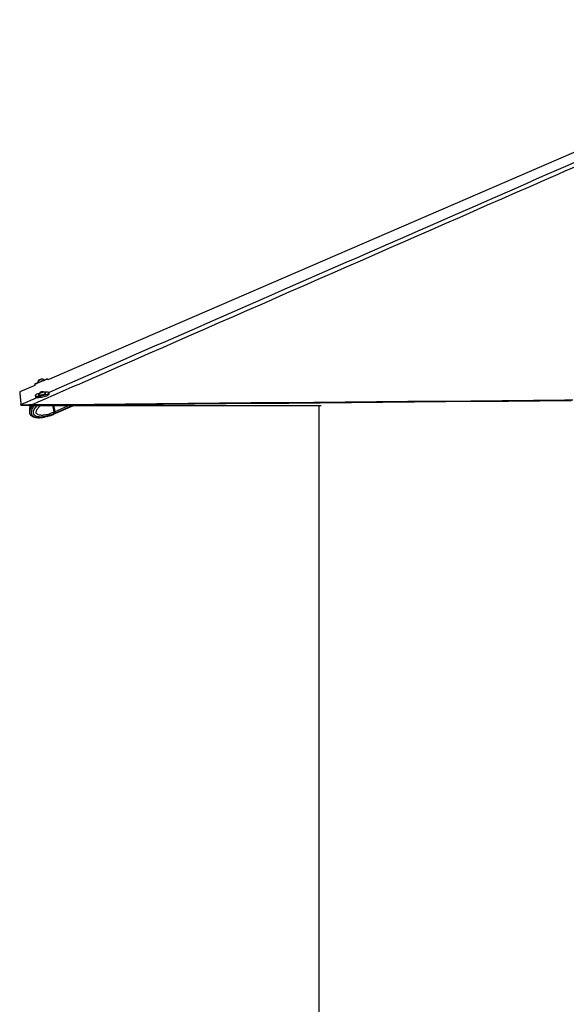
# Model space of a CAD drawing. Header units: millimetres. Extents: x 10 to 13239, y 20 to 10604.
# Tile 88 of 139: x 7279 to 8011, y 2286 to 3604. Entities that reach past the tile are written whole.
import ezdxf

# ---------------------------------------------------------------- set-up
doc = ezdxf.new("R2010")
doc.units = ezdxf.units.MM
doc.layers.add('COMPONENT_GEOMETRY', color=7, linetype='Continuous')
doc.styles.add('SLDTEXTSTYLE0', font='TXT', dxfattribs={"width": 0.75})
doc.dimstyles.new('SLDDIMSTYLE0', dxfattribs={"dimtxt": 75, "dimasz": 3.302, "dimexe": 0, "dimexo": 0.0625, "dimgap": 18.75, "dimtad": 0, "dimtih": 1, "dimtoh": 1, "dimdec": 0, "dimrnd": 1e-09, "dimzin": 12, "dimdsep": 46, "dimtxsty": 'SLDTEXTSTYLE0', "dimsah": 1, "dimcen": 0.09, "dimadec": 0, "dimazin": 3, "dimtfac": 1, "dimtdec": 0, "dimtofl": 0, "dimtmove": 0, "dimatfit": 3, "dimfxl": 1, "dimfrac": 2, "dimtolj": 1, "dimtzin": 12, "dimarcsym": 0})

# ---------------------------------------------------------------- blocks, each defined once
blk = doc.blocks.new('_D_8')
at = {"layer": 'COMPONENT_GEOMETRY', "color": 7}
for p, q in [((7293.4, 3087.8), (7683.1, 3087.8)), ((7679.9, 3087.8), (7679.9, 2097.2)), ((7529.8, 2081.9), (7507, 2081.9)), ((7507, 2081.9), (7507, 1962.9)), ((7829.9, 2081.9), (7852.8, 2081.9)), ((7852.8, 2081.9), (7852.8, 1962.9)), ((7507, 1962.9), (7529.8, 1962.9)), ((7852.8, 1962.9), (7829.9, 1962.9)), ((7679.9, 860.1), (7679.9, 1850.7)), ((10160.7, 860.1), (7676.7, 860.1))]:
    blk.add_line(p, q, dxfattribs=at)
for points in [[(7679.9, 3087.8), (7679.4, 3084.5), (7680.4, 3084.5)], [(7679.9, 860.1), (7680.4, 863.4), (7679.4, 863.4)]]:
    blk.add_solid(points, dxfattribs=at)
at = {"layer": 'COMPONENT_GEOMETRY', "color": 7, "char_height": 75, "attachment_point": 1, "style": 'SLDTEXTSTYLE0'}
for s, insert in [('7\'3.71"', (7529.8, 2059.6)), ('2228mm', (7475.3, 1947.3))]:
    blk.add_mtext(s, dxfattribs=dict(at, insert=insert))

msp = doc.modelspace()

# ---------------------------------------------------------------- linework, layer by layer
at = {"color": 7, "linetype": 'Continuous', "lineweight": 25}
for p, q in [((7299.7, 3114.43), (7279.43, 3105.67)), ((7299.06, 3115.94), (7299.7, 3114.43)), ((7303.19, 3118.11), (7303.34, 3117.76)), ((7306.51, 3122.09), (7305.2, 3121.53)), ((7305.2, 3121.53), (7305.33, 3121.59)), ((7305.33, 3121.59), (7306.77, 3122.2)), ((7305.33, 3121.59), (7305.33, 3121.59)), ((7307.95, 3122.7), (7306.51, 3122.09)), ((7306.77, 3122.2), (7308.08, 3122.76)), ((7306.77, 3122.2), (7306.77, 3122.2)), ((7308.08, 3122.76), (7307.95, 3122.7)), ((7312.08, 3121.47), (7311.94, 3121.82)), ((7316.96, 3121.89), (7316.36, 3123.29)), ((7279.43, 3105.67), (7279.43, 3105.67)), ((7279.43, 3105.67), (7279.43, 3105.67)), ((7300.21, 3100.78), (7300.57, 3099.1)), ((7304.68, 3102.11), (7304.76, 3101.75)), ((7304.96, 3098.39), (7304.97, 3098.38)), ((7307.18, 3104.96), (7307.71, 3105.42)), ((7308.3, 3104.92), (7307.18, 3104.96)), ((7307.71, 3105.42), (7309.37, 3105.84)), ((7307.81, 3104.94), (7307.71, 3105.42)), ((7309.96, 3105.33), (7308.3, 3104.92)), ((7309.37, 3105.84), (7310.5, 3105.79)), ((7309.5, 3105.22), (7309.37, 3105.84)), ((7310.5, 3105.79), (7309.96, 3105.33)), ((7314.04, 3103.74), (7313.97, 3104.11)), ((7318.95, 3103.04), (7318.59, 3104.72)), ((7281.16, 3088.6), (7281.1, 3088.79)), ((7281.5, 3087.81), (7281.16, 3088.6)), ((7296.41, 3088.75), (7291.77, 3088.57)), ((7291.77, 3088.57), (7292.11, 3087.78)), ((7292.11, 3087.78), (7292.97, 3087.8)), ((7325.69, 3079.06), (7323.76, 3088.07)), ((7324.72, 3075.85), (7353.71, 3088.34)), ((7326.84, 3079.58), (7325.01, 3088.09)), ((7327.04, 3079.64), (7325.23, 3088.09)), ((7296.01, 3073.4), (7295.83, 3073.5)), ((7316.07, 3072.82), (7314.12, 3072.3)), ((7319.67, 3073.99), (7317.58, 3073.37)), ((7319.44, 3073.91), (7320.14, 3074.03)), ((7319.92, 3073.95), (7323.4, 3075.28)), ((7320.15, 3074.04), (7320.14, 3074.03)), ((7323.37, 3075.27), (7324.48, 3075.75)), ((7325.35, 3076.73), (7325.28, 3076.7)), ((7326.36, 3077.17), (7325.35, 3076.73)), ((7325.69, 3079.06), (7326.76, 3079.52)), ((7325.69, 3079.06), (7325.69, 3079.06)), ((7305.05, 3071.29), (7305.79, 3071.22)), ((7305.73, 3071.31), (7305.87, 3071.31))]:
    msp.add_line(p, q, dxfattribs=at)
at = {"color": 8, "linetype": 'Continuous', "lineweight": 25}
for p, q in [((7306.51, 3098.1), (7306.42, 3098.53)), ((7326.76, 3079.52), (7324.92, 3088.08)), ((7326.64, 3077.29), (7352.26, 3088.33)), ((7327.04, 3079.64), (7347.09, 3088.28))]:
    msp.add_line(p, q, dxfattribs=at)
at = {"color": 7, "linetype": 'Continuous', "lineweight": 25, "flags": 128}
for points in [[(8432.7, 3604.13), (7981.19, 3408.98), (7651.71, 3266.58), (7322.23, 3124.17), (7316.96, 3121.89)], [(7303.34, 3117.77), (7302.41, 3117.37), (7301.18, 3116.85), (7300.19, 3116.43), (7299.5, 3116.13), (7299.13, 3115.97), (7299.08, 3115.95), (7299.37, 3116.07), (7299.97, 3116.32), (7300.88, 3116.7), (7302.04, 3117.2), (7303.43, 3117.78), (7304.98, 3118.44), (7306.63, 3119.14), (7308.33, 3119.86), (7310, 3120.57), (7311.58, 3121.25), (7313.02, 3121.86), (7314.25, 3122.38), (7315.23, 3122.8), (7315.92, 3123.1), (7316.3, 3123.26), (7316.34, 3123.28), (7316.06, 3123.16), (7315.45, 3122.91), (7314.55, 3122.52), (7313.38, 3122.03), (7312.08, 3121.48)], [(7303.19, 3118.11), (7303.27, 3118.14), (7303.66, 3118.3), (7304.33, 3118.59), (7305.24, 3118.97), (7306.33, 3119.43), (7307.51, 3119.93), (7308.69, 3120.43), (7309.79, 3120.9), (7310.72, 3121.3), (7311.42, 3121.6), (7311.83, 3121.77), (7311.94, 3121.82)], [(7303.34, 3117.76), (7303.42, 3117.79), (7303.8, 3117.95), (7304.48, 3118.24), (7305.39, 3118.62), (7306.48, 3119.08), (7307.65, 3119.58), (7308.84, 3120.08), (7309.93, 3120.55), (7310.87, 3120.95), (7311.57, 3121.25), (7311.98, 3121.42), (7312.08, 3121.47)], [(7304.46, 3121.22), (7304.56, 3121.26), (7304.97, 3121.44), (7305.64, 3121.72), (7306.46, 3122.07), (7307.31, 3122.43), (7308.05, 3122.74), (7308.58, 3122.97), (7308.82, 3123.07), (7308.72, 3123.03), (7308.3, 3122.85), (7307.64, 3122.57), (7306.82, 3122.22), (7305.97, 3121.86), (7305.22, 3121.55), (7304.69, 3121.32), (7304.46, 3121.22)], [(7279.43, 3105.67), (7279.44, 3105.55), (7279.49, 3105.05), (7279.54, 3104.55), (7279.59, 3104.05), (7279.69, 3103.05), (7279.75, 3102.55), (7279.8, 3102.05), (7279.85, 3101.56), (7279.9, 3101.06), (7279.95, 3100.56), (7280, 3100.06), (7280.05, 3099.57), (7280.1, 3099.07), (7280.15, 3098.58), (7280.19, 3098.08), (7280.24, 3097.58), (7280.29, 3097.09), (7280.34, 3096.6), (7280.39, 3096.1), (7280.44, 3095.61), (7280.49, 3095.11), (7280.53, 3094.62), (7280.63, 3093.63), (7280.68, 3093.14), (7280.73, 3092.65), (7280.77, 3092.16), (7280.82, 3091.66), (7280.87, 3091.17), (7280.92, 3090.68), (7280.96, 3090.19), (7281.01, 3089.7), (7281.05, 3089.24), (7281.1, 3088.79)], [(7301.44, 3102.12), (7300.69, 3101.61), (7300.28, 3101.14), (7300.22, 3100.74), (7300.51, 3100.41), (7301.14, 3100.18), (7302.09, 3100.04), (7303.33, 3100.01), (7304.79, 3100.08), (7306.43, 3100.25), (7308.19, 3100.52), (7309.99, 3100.88), (7311.77, 3101.31), (7313.46, 3101.79), (7314.99, 3102.31), (7316.31, 3102.84), (7317.36, 3103.38), (7318.11, 3103.89), (7318.52, 3104.35), (7318.58, 3104.75), (7318.29, 3105.08), (7317.66, 3105.32), (7316.71, 3105.45), (7315.47, 3105.49), (7314.01, 3105.41), (7312.71, 3105.28)], [(7300.57, 3099.1), (7300.58, 3099.07), (7300.87, 3098.74), (7301.5, 3098.5), (7302.45, 3098.37), (7303.68, 3098.33), (7305.15, 3098.4), (7306.79, 3098.58), (7308.55, 3098.85), (7310.35, 3099.2), (7312.13, 3099.63), (7313.82, 3100.11), (7315.35, 3100.63), (7316.67, 3101.17), (7317.72, 3101.7), (7318.47, 3102.21), (7318.88, 3102.68), (7318.95, 3103.04)], [(7304.68, 3102.22), (7304.75, 3101.99), (7305.14, 3101.81), (7305.84, 3101.73)], [(7304.76, 3101.75), (7304.83, 3101.63), (7305.22, 3101.45), (7305.92, 3101.37)], [(7305.84, 3101.73), (7306.81, 3101.75), (7307.95, 3101.87), (7309.2, 3102.08), (7310.46, 3102.37), (7311.64, 3102.71), (7312.64, 3103.08), (7313.39, 3103.46), (7313.85, 3103.81), (7313.97, 3104.1), (7313.92, 3104.2)], [(7305.92, 3101.37), (7306.88, 3101.38), (7308.03, 3101.5), (7309.28, 3101.72), (7310.54, 3102), (7311.71, 3102.35), (7312.72, 3102.72), (7313.47, 3103.09), (7313.93, 3103.44), (7314.05, 3103.74), (7314.04, 3103.74)], [(7307.1, 3104.69), (7307.82, 3104.72), (7308.7, 3104.85), (7309.6, 3105.06), (7310.38, 3105.32), (7310.93, 3105.58), (7311.16, 3105.82), (7311.03, 3105.99), (7310.58, 3106.07), (7309.85, 3106.04), (7308.98, 3105.91), (7308.08, 3105.7), (7307.29, 3105.44), (7306.75, 3105.17), (7306.52, 3104.93), (7306.64, 3104.76), (7307.1, 3104.69)], [(7292.97, 3087.8), (7303.48, 3087.89), (7345.5, 3088.27), (7387.53, 3088.65), (7429.55, 3089.03), (7471.58, 3089.41), (7513.6, 3089.79), (7555.62, 3090.16), (7597.65, 3090.54), (7639.67, 3090.92), (7681.7, 3091.3), (7723.72, 3091.68), (7765.75, 3092.07), (7807.77, 3092.45), (7849.8, 3092.83), (7891.82, 3093.21), (7933.84, 3093.59), (8017.89, 3094.36)], [(7296.41, 3088.75), (7305.43, 3088.83), (7315.93, 3088.92), (7336.95, 3089.11), (7378.97, 3089.49), (7421, 3089.87), (7463.02, 3090.25), (7505.04, 3090.63), (7547.07, 3091.01), (7589.09, 3091.39), (7631.12, 3091.77), (7673.14, 3092.15), (7715.17, 3092.53), (7757.19, 3092.91), (7799.21, 3093.29), (7883.26, 3094.05), (7925.29, 3094.43), (7967.31, 3094.81), (8009.34, 3095.2), (8019.84, 3095.29)]]:
    msp.add_lwpolyline(points, dxfattribs=at)
at = {"color": 8, "linetype": 'Continuous', "lineweight": 25, "flags": 128}
msp.add_lwpolyline([(7326.84, 3079.58), (7326.84, 3079.58), (7326.83, 3079.57), (7326.82, 3079.55), (7326.79, 3079.54), (7326.76, 3079.52)], dxfattribs=at)
at = {"color": 7, "linetype": 'Continuous', "lineweight": 25}
for centre, radius, start, end in [((7308.5, 3117.77), 5.32, 139.54817, 176.34574), ((7308.5, 3117.77), 5.32, 49.66903, 86.4666), ((7311.54, 3082.89), 21.72, 106.58186, 117.71537), ((7309.81, 3100.83), 5.32, 125.95564, 164.79045), ((7309.81, 3100.83), 5.32, 39.39787, 78.23269), ((7322.66, 3080.6), 5.18, 292.00606, 320.24268), ((7324.38, 3078.89), 2.77, 324.72941, 15.75575)]:
    msp.add_arc(centre, radius, start, end, dxfattribs=at)
at = {"color": 8, "linetype": 'Continuous', "lineweight": 25}
msp.add_arc((7321.27, 3080.06), 5.23, 294.03961, 320.03273, dxfattribs=at)
at = {"color": 7, "linetype": 'Continuous', "lineweight": 25}
for centre, major_axis, ratio, start_param, end_param in [((7320.21, 3085.75), (-4.24, 10.01), 0.6639517, 3.1457753, 3.4685461), ((7324.67, 3079.54), (-1.17, 2.76), 0.6648475, 3.4682481, 4.4307989), ((7324.87, 3079.63), (-1.05, 2.49), 0.6636104, 4.2428606, 4.4312098)]:
    msp.add_ellipse(centre, major_axis=major_axis, ratio=ratio, start_param=start_param, end_param=end_param, dxfattribs=at)
for points, knots in [([(8464.59, 3601.83), (8437.54, 3589.82), (8383.46, 3565.79), (8278.92, 3519.66), (8151.11, 3463.4), (7848.78, 3330.68), (7564.26, 3206.04), (7329.68, 3103.32), (7296.87, 3088.95), (7296.41, 3088.75)], [0, 0, 0, 0, 0.0698045, 0.1396091, 0.2689759, 0.3983428, 0.9158249, 0.9988218, 1, 1, 1, 1]), ([(7281.16, 3088.6), (7281.21, 3088.56), (7281.3, 3088.48), (7281.86, 3088.42), (7282.74, 3088.38), (7284.24, 3088.36), (7286.65, 3088.37), (7289.45, 3088.43), (7291.18, 3088.54), (7291.77, 3088.57)], [0, 0, 0, 0, 0.1200981, 0.2401237, 0.3582633, 0.4763493, 0.686676, 0.8928666, 1, 1, 1, 1]), ([(7292.11, 3087.78), (7291.43, 3087.77), (7290.08, 3087.75), (7288.12, 3087.76), (7286.31, 3087.78), (7284.34, 3087.79), (7282.57, 3087.79), (7281.63, 3087.77), (7281.53, 3087.8), (7281.5, 3087.81)], [0, 0, 0, 0, 0.1211762, 0.2422514, 0.3606572, 0.478983, 0.6811747, 0.8779461, 1, 1, 1, 1]), ([(7296.97, 3087.88), (7296.62, 3087.49), (7295.83, 3086.62), (7294.75, 3085.08), (7293.85, 3083.47), (7293.22, 3082.03), (7292.77, 3080.75), (7292.53, 3079.49), (7292.49, 3078.24), (7292.69, 3077.07), (7293.1, 3076.04), (7293.67, 3075.23), (7294.37, 3074.47), (7295.1, 3073.87), (7295.63, 3073.59), (7295.82, 3073.48)], [0, 0, 0, 0, 0.1037699, 0.2316599, 0.3522625, 0.4373021, 0.5091355, 0.5818321, 0.6492137, 0.7131713, 0.7754054, 0.8312633, 0.8811146, 0.9577825, 1, 1, 1, 1]), ([(7294.17, 3087.81), (7294.04, 3087.58), (7293.68, 3086.95), (7293.23, 3085.88), (7292.78, 3084.61), (7292.53, 3083.34), (7292.51, 3082.1), (7292.6, 3081.22), (7292.78, 3080.8), (7292.8, 3080.74)], [0, 0, 0, 0, 0.11375, 0.3166396, 0.487885, 0.6613662, 0.8221486, 0.9747941, 1, 1, 1, 1]), ([(7296.01, 3073.4), (7296.46, 3073.16), (7297.95, 3072.37), (7299.89, 3071.76), (7301.34, 3071.65), (7301.73, 3071.62)], [0, 0, 0, 0, 0.2399293, 0.7924289, 1, 1, 1, 1]), ([(7305.79, 3071.22), (7307.19, 3071.27), (7310.02, 3071.38), (7312.75, 3071.95), (7314.14, 3072.24)], [0, 0, 0, 0, 0.4937271, 1, 1, 1, 1]), ([(7316.07, 3072.82), (7316.24, 3072.89), (7316.58, 3073.02), (7317.09, 3073.22), (7317.42, 3073.33), (7317.56, 3073.37), (7317.58, 3073.37)], [0, 0, 0, 0, 0.32091697, 0.64238538, 0.95037848, 1, 1, 1, 1]), ([(7319.67, 3073.99), (7319.78, 3074.03), (7320, 3074.09), (7320.16, 3074.11), (7320.15, 3074.08), (7320.15, 3074.07)], [0, 0, 0, 0, 0.3967013, 0.7926206, 1, 1, 1, 1]), ([(7325.69, 3079.06), (7325.74, 3078.74), (7325.84, 3078.1), (7325.69, 3077.3), (7325.48, 3076.89), (7325.35, 3076.74), (7325.35, 3076.73)], [0, 0, 0, 0, 0.350295, 0.700583, 0.9859267, 1, 1, 1, 1])]:
    msp.add_open_spline(points, degree=3, knots=knots, dxfattribs=at)
at = {"color": 8, "linetype": 'Continuous', "lineweight": 25}
for points, knots in [([(7318.24, 3105.04), (7469.87, 3171.41), (7692.22, 3268.72), (7965.15, 3388.22), (8136.92, 3463.46), (8265.36, 3519.75), (8370.67, 3565.94), (8425.52, 3590.02), (8452.95, 3602.07)], [0, 0, 0, 0, 0.4012847, 0.5884028, 0.7219631, 0.8555235, 0.9277618, 1, 1, 1, 1]), ([(7281.1, 3088.79), (7281.56, 3088.99), (7288.86, 3092.19), (7296.16, 3095.38), (7303, 3098.38)], [0, 0, 0, 0, 0.0629397, 1, 1, 1, 1]), ([(7295.83, 3073.5), (7295.66, 3073.59), (7294.94, 3073.96), (7293.98, 3074.89), (7293.26, 3076.12), (7292.88, 3077.25), (7292.71, 3078.57), (7292.93, 3080.51), (7293.66, 3082.72), (7294.89, 3084.97), (7296.1, 3086.72), (7296.91, 3087.57), (7297.17, 3087.83)], [0, 0, 0, 0, 0.0431689, 0.1794184, 0.2590083, 0.2936039, 0.3762116, 0.4635237, 0.5978667, 0.7614644, 0.9257032, 1, 1, 1, 1]), ([(7295.62, 3087.82), (7295.39, 3087.52), (7294.72, 3086.62), (7293.89, 3085.09), (7293.36, 3083.51), (7293.2, 3082.54), (7293.25, 3082.18), (7293.27, 3082.09)], [0, 0, 0, 0, 0.1967398, 0.5864421, 0.8421162, 0.961661, 1, 1, 1, 1]), ([(7299.23, 3087.85), (7298.95, 3087.56), (7298.11, 3086.68), (7296.91, 3084.87), (7295.74, 3082.7), (7295, 3080.44), (7294.78, 3078.39), (7295.09, 3076.55), (7295.85, 3074.92), (7297.03, 3073.63), (7298.49, 3072.68), (7300.14, 3071.97), (7302.03, 3071.5), (7303.96, 3071.22), (7305.19, 3071.28), (7305.73, 3071.31)], [0, 0, 0, 0, 0.0495954, 0.1466411, 0.2455997, 0.318857, 0.392767, 0.4477859, 0.5027314, 0.5839506, 0.6552349, 0.7282411, 0.8261581, 0.9250871, 1, 1, 1, 1]), ([(7325.28, 3076.7), (7325.28, 3076.7), (7323.72, 3075.95), (7319.99, 3074.38), (7314.61, 3072.8), (7309.62, 3072.1), (7305.61, 3072.12), (7302.67, 3072.68), (7300.38, 3073.76), (7299.04, 3074.86), (7298.29, 3076.11), (7297.9, 3077.24), (7297.73, 3078.56), (7298, 3080.49), (7298.88, 3082.71), (7300.36, 3084.96), (7301.84, 3086.73), (7302.84, 3087.6), (7303.17, 3087.89)], [0, 0, 0, 0, 0.00000116, 0.12587592, 0.29593652, 0.41801496, 0.50645409, 0.60247068, 0.64408087, 0.69442466, 0.72383287, 0.73661581, 0.76713909, 0.79940063, 0.84903996, 0.90948878, 0.97017448, 1, 1, 1, 1]), ([(7308.1, 3087.93), (7307.76, 3087.68), (7306.56, 3086.77), (7304.89, 3085.15), (7303.12, 3083.07), (7301.92, 3081.24), (7301.26, 3079.65), (7301.08, 3078.59), (7301.13, 3078.04), (7301.3, 3077.59), (7301.74, 3076.91), (7302.65, 3076.21), (7304.49, 3075.34), (7307.07, 3074.83), (7310.73, 3074.78), (7315.41, 3075.4), (7320.57, 3076.83), (7324.14, 3078.39), (7325.69, 3079.06)], [0, 0, 0, 0, 0.0319386, 0.1140105, 0.1696512, 0.2263255, 0.2635082, 0.2808935, 0.2925128, 0.2973907, 0.3119978, 0.3480765, 0.3839273, 0.4754228, 0.5639071, 0.6888652, 0.8650849, 1, 1, 1, 1])]:
    msp.add_open_spline(points, degree=3, knots=knots, dxfattribs=at)

# ---------------------------------------------------------------- dimensions: what is measured, and where the dimension line sits
at = {"layer": 'COMPONENT_GEOMETRY', "color": 7}
dim = msp.add_linear_dim(base=(7679.88, 860.07), p1=(7292.11, 3087.78), p2=(10161.94, 860.07), angle=90, dimstyle='SLDDIMSTYLE0', dxfattribs=at)
dim.commit()
dim.dimension.update_dxf_attribs({"geometry": '_D_8', "text_midpoint": (7679.88, 1973.93), "dimtype": 160})

doc.saveas('drawing.dxf')
